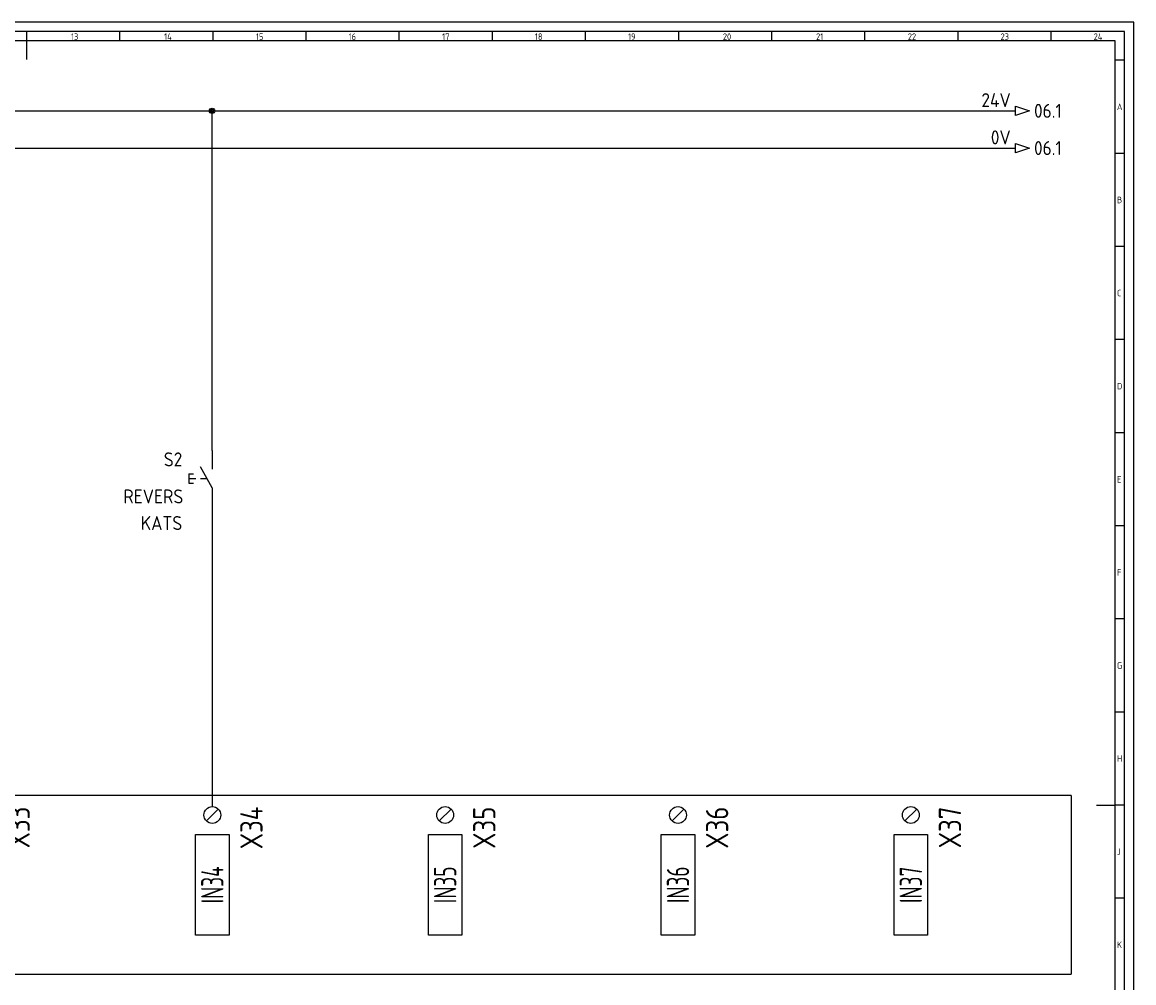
# Model space of a CAD drawing. Header units: millimetres. Extents: x 0 to 1189, y 5 to 846.
# Tile 3 of 3: x 592 to 1189, y 330 to 846. Entities that reach past the tile are written whole.
import ezdxf
from ezdxf.enums import TextEntityAlignment as Align

# ---------------------------------------------------------------- set-up
doc = ezdxf.new("R2010")
doc.units = ezdxf.units.MM
doc.header["$LTSCALE"] = 12
for name, color, linetype in [('035', 5, 'Continuous'), ('07', 7, 'Continuous'), ('DESC', 1, 'Continuous'), ('RED_2.5mm^2', 1, 'Continuous'), ('SYMS', 7, 'Continuous'), ('TAGS', 51, 'Continuous'), ('TERMS', 4, 'Continuous'), ('WIREREF', 61, 'Continuous'), ('XREF', 7, 'Continuous')]:
    doc.layers.add(name, color=color, linetype=linetype)
doc.styles.add('ISO Proportional', font='isocp.shx')
doc.styles.add('WD_IEC', font='ISOCP2.shx', dxfattribs={"width": 0.9, "height": 4})

# ---------------------------------------------------------------- blocks, each defined once
blk = doc.blocks.new('IEC_border_a0')
at = {"layer": '035', "color": 0}
for p, q in [((1189, 841), (0, 841)), ((594.5, 836), (594.5, 831)), ((644.5, 836), (644.5, 831)), ((694.5, 836), (694.5, 831)), ((744.5, 836), (744.5, 831)), ((794.5, 836), (794.5, 831)), ((844.5, 836), (844.5, 831)), ((894.5, 836), (894.5, 831)), ((944.5, 836), (944.5, 831)), ((994.5, 836), (994.5, 831)), ((1044.5, 836), (1044.5, 831)), ((1094.5, 836), (1094.5, 831)), ((1144.5, 836), (1144.5, 831)), ((1189, 0), (1189, 841)), ((1183.97, 820.54), (1178.98, 820.54)), ((1183.97, 770.54), (1178.98, 770.54)), ((1183.97, 720.54), (1178.98, 720.54)), ((1183.97, 670.54), (1178.98, 670.54)), ((1183.97, 620.54), (1178.98, 620.54)), ((1183.98, 570.5), (1179, 570.5)), ((1183.98, 520.5), (1178.98, 520.5)), ((1183.98, 470.5), (1179, 470.5)), ((1183.98, 420.5), (1179, 420.5)), ((1183.98, 420.5), (1179, 420.5)), ((1183.98, 370.5), (1179, 370.5))]:
    blk.add_line(p, q, dxfattribs=at)
blk.add_lwpolyline([(10, 10), (1179, 10), (1179, 831), (10, 831)], close=True, dxfattribs=at)
at = {"layer": '07', "color": 0}
for p, q in [((594.5, 831), (594.5, 821)), ((1169, 420.5), (1179, 420.5))]:
    blk.add_line(p, q, dxfattribs=at)
blk.add_lwpolyline([(5, 5), (1184, 5), (1184, 836), (5, 836)], close=True, dxfattribs=at)
at = {"layer": '035', "color": 0, "style": 'ISO Proportional'}
for s, p in [('13', (618.42, 831.5)), ('14', (668.46, 831.5)), ('15', (717.72, 831.5)), ('16', (767.49, 831.5)), ('17', (817.72, 831.5)), ('18', (867.49, 831.5)), ('19', (917.49, 831.5)), ('20', (968.42, 831.5)), ('21', (1018.46, 831.5)), ('22', (1067.72, 831.5)), ('23', (1117.49, 831.5)), ('24', (1167.49, 831.5)), ('A', (1179.98, 793.79)), ('B', (1179.98, 743.79)), ('C', (1179.98, 693.79)), ('D', (1179.98, 643.79)), ('E', (1180, 593.75)), ('F', (1180, 543.75)), ('G', (1180, 493.75)), ('H', (1180, 443.75)), ('J', (1180, 393.75)), ('K', (1180, 343.75))]:
    blk.add_text(s, height=3.5, dxfattribs=at).set_placement(p)
blk = doc.blocks.new('HA1S1')
blk.add_lwpolyline([(0, 1.25), (3.75, 0), (0, -1.25)], close=True)
at = {"style": 'WD_IEC'}
for tag, height, flags, p in [('WIRENO', 2.5, 8, (-1.25, 1)), ('SIGCODE', 1, 1, (5, 1.8))]:
    blk.add_attdef(tag, text='', height=height, dxfattribs=dict(at, flags=flags)).set_placement(p, align=Align.RIGHT)
at = {"style": 'WD_IEC', "flags": 1}
blk.add_attdef('X4TERM01', (0, 0), '', height=0.32, dxfattribs=at)
at = {"style": 'WD_IEC'}
blk.add_attdef('XREF', text='', height=2.5, dxfattribs=at).set_placement((5, 0), align=Align.MIDDLE_LEFT)
blk.add_attdef('DESC1', text='', height=2.5, dxfattribs=at).set_placement((-1.25, -1), align=Align.TOP_RIGHT)
blk = doc.blocks.new('VPB11')
for p, q in [((0, 7.5), (0, 2.5)), ((0, -2.5), (-3.125, 3.125)), ((-6.25, 1.25), (-6.25, -1.25)), ((-6.25, 1.25), (-5, 1.25)), ((-6.25, 0), (-4.375, 0)), ((-3.125, 0), (-1.389, 0)), ((-6.25, -1.25), (-5, -1.25)), ((0, -2.5), (0, -7.5))]:
    blk.add_line(p, q)
at = {"style": 'WD_IEC'}
for tag, p in [('INST', (-8, 10.25)), ('LOC', (-8, 6.75)), ('TAG1', (-8, 3.25)), ('DESC1', (-8, -10.35)), ('DESC2', (-8, -13.85)), ('DESC3', (-8, -17.35))]:
    blk.add_attdef(tag, text='', height=2.5, dxfattribs=at).set_placement(p, align=Align.RIGHT)
blk.add_attdef('TERM01', text='', height=2, rotation=90, dxfattribs=at).set_placement((-1, 7.5), align=Align.RIGHT)
at = {"style": 'WD_IEC', "flags": 1}
for tag, p, height in [('X2TERM01', (0, 7.5), 0.32), ('CONTACT', (0.5, 4.5), 1), ('COMMON', (1.75, 3.25), 1), ('X1LINK', (0, 0), 0.32), ('ASSYCODE', (1, -4), 1), ('FAMILY', (1, -5.5), 1), ('X8TERM02', (0, -7.5), 0.32), ('CATDESC', (1, -7), 1)]:
    blk.add_attdef(tag, p, '', height=height, dxfattribs=at)
at = {"style": 'WD_IEC', "flags": 9}
for tag, p in [('MFG', (-8.5, -0.25)), ('CAT', (-8.5, -2.75))]:
    blk.add_attdef(tag, text='', height=1.5, dxfattribs=at).set_placement(p, align=Align.RIGHT)
at = {"style": 'WD_IEC'}
blk.add_attdef('TERM02', (-1, -7.5), '', height=2, rotation=90, dxfattribs=at)
at = {"lineweight": 15, "style": 'WD_IEC'}
blk.add_attdef('XREF', text='', height=2.5, dxfattribs=at).set_placement((-8, -6.35), align=Align.RIGHT)
blk = doc.blocks.new('PLCIO_F85')
blk.add_line((1036, 48), (1036, -48))
at = {"layer": 'SYMS'}
for p, q in [((1036, 48), (-48, 48)), ((571.82, 34.32), (578.18, 40.68)), ((696.82, 34.32), (703.18, 40.68)), ((821.82, 34.32), (828.18, 40.68)), ((946.82, 34.32), (953.18, 40.68)), ((566, -27), (566, 27)), ((566, 27), (584, 27)), ((584, 27), (584, -27)), ((691, -27), (691, 27)), ((691, 27), (709, 27)), ((709, 27), (709, -27)), ((816, -27), (816, 27)), ((816, 27), (834, 27)), ((834, 27), (834, -27)), ((941, -27), (941, 27)), ((941, 27), (959, 27)), ((959, 27), (959, -27)), ((584, -27), (566, -27)), ((709, -27), (691, -27)), ((834, -27), (816, -27)), ((959, -27), (941, -27)), ((-48, -48), (1036, -48))]:
    blk.add_line(p, q, dxfattribs=at)
for centre in [(575, 37.5), (700, 37.5), (825, 37.5), (950, 37.5)]:
    blk.add_circle(centre, 4.5, dxfattribs=at)
at = {"layer": 'SYMS', "style": 'WD_IEC', "width": 0.9}
for tag, p in [('TERMDESC01', (6.25, 60)), ('TERMDESC02', (81.25, 60)), ('TERMDESC03', (206.25, 60)), ('TERMDESC04', (331.25, 60)), ('TERMDESC05', (456.25, 60)), ('TERMDESC06', (581.25, 60)), ('TERMDESC07', (706.25, 60)), ('TERMDESC08', (831.25, 60)), ('TERMDESC09', (956.25, 60))]:
    blk.add_attdef(tag, text='', height=12, rotation=90, dxfattribs=at).set_placement(p, align=Align.TOP_LEFT)
at = {"layer": 'SYMS', "style": 'WD_IEC', "width": 0.9, "flags": 1}
for tag, p in [('X2TERM01', (0, 42)), ('X2TERM02', (75, 42)), ('X2TERM03', (200, 42)), ('X2TERM04', (325, 42)), ('X2TERM05', (450, 42)), ('X2TERM06', (575, 42)), ('X2TERM07', (700, 42)), ('X2TERM08', (825, 42)), ('X2TERM09', (950, 42))]:
    blk.add_attdef(tag, text='', height=1.92, rotation=90, dxfattribs=at).set_placement(p, align=Align.RIGHT)
at = {"layer": 'SYMS', "style": 'WD_IEC', "width": 0.9}
for tag, p in [('TERM01', (15, 42)), ('TERM02', (90, 42)), ('TERM03', (215, 42)), ('TERM04', (340, 42)), ('TERM05', (465, 42)), ('TERM06', (590, 42)), ('TERM07', (715, 42)), ('TERM08', (840, 42)), ('TERM09', (965, 42))]:
    blk.add_attdef(tag, text='', height=12, rotation=90, dxfattribs=at).set_placement(p, align=Align.TOP_RIGHT)
at = {"layer": 'SYMS', "style": 'WD_IEC'}
for tag, width, p in [('LINE2', 0.9, (-69, 0)), ('LINE1', 0.9, (-87, 0)), ('DESC', 0.9, (-50.84, 0)), ('INST', 0.8, (-159, 0)), ('LOC', 0.8, (-141, 0)), ('MFG', 0.8, (-123, 0)), ('CAT', 0.8, (-105, 0)), ('TAG', 0.9, (-30.87, 0))]:
    blk.add_attdef(tag, text='', height=15, rotation=90, dxfattribs=dict(at, width=width)).set_placement(p, align=Align.CENTER)
at = {"layer": 'SYMS', "style": 'WD_IEC', "width": 0.7}
for tag, p in [('TAGA01', (0, 0)), ('TAGA02', (75, 0)), ('TAGA03', (200, 0)), ('TAGA04', (325, 0)), ('TAGA05', (450, 0)), ('TAGA06', (575, 0)), ('TAGA07', (700, 0)), ('TAGA08', (825, 0)), ('TAGA09', (950, 0))]:
    blk.add_attdef(tag, text='', height=12, rotation=90, dxfattribs=at).set_placement(p, align=Align.MIDDLE_CENTER)
at = {"layer": 'SYMS', "linetype": 'Continuous', "style": 'WD_IEC', "width": 0.9, "flags": 9}
blk.add_attdef('ASSYCODE', text='', height=1.92, rotation=90, dxfattribs=at).set_placement((-102.85, -22.08), align=Align.CENTER)
at = {"layer": 'SYMS', "style": 'WD_IEC', "width": 0.9}
for tag, p in [('DESCA01', (-9, -111)), ('DESCB01', (9, -111)), ('DESCC01', (27, -111)), ('DESCD01', (45, -111)), ('DESCE01', (63, -111)), ('DESCA02', (66, -111)), ('DESCB02', (84, -111)), ('DESCC02', (102, -111)), ('DESCD02', (120, -111)), ('DESCE02', (138, -111)), ('DESCA03', (191, -111)), ('DESCB03', (209, -111)), ('DESCC03', (227, -111)), ('DESCD03', (245, -111)), ('DESCE03', (263, -111)), ('DESCA04', (316, -111)), ('DESCB04', (334, -111)), ('DESCC04', (352, -111)), ('DESCD04', (370, -111)), ('DESCE04', (388, -111)), ('DESCA05', (441, -111)), ('DESCB05', (459, -111)), ('DESCC05', (477, -111)), ('DESCD05', (495, -111)), ('DESCE05', (513, -111)), ('DESCA06', (566, -111)), ('DESCB06', (584, -111)), ('DESCC06', (602, -111)), ('DESCD06', (620, -111)), ('DESCE06', (638, -111)), ('DESCA07', (691, -111)), ('DESCB07', (709, -111)), ('DESCC07', (727, -111)), ('DESCD07', (745, -111)), ('DESCE07', (763, -111)), ('DESCA08', (816, -111)), ('DESCB08', (834, -111)), ('DESCC08', (852, -111)), ('DESCD08', (870, -111)), ('DESCE08', (888, -111)), ('DESCA09', (941, -111)), ('DESCB09', (959, -111)), ('DESCC09', (977, -111)), ('DESCD09', (995, -111)), ('DESCE09', (1013, -111))]:
    blk.add_attdef(tag, text='', height=15, rotation=90, dxfattribs=at).set_placement(p, align=Align.RIGHT)
blk = doc.blocks.new('WDDOT')
for radius in [0.72, 0.449, 0.223]:
    blk.add_circle((0, 0), radius)

msp = doc.modelspace()

# ---------------------------------------------------------------- linework, layer by layer
at = {"layer": 'RED_2.5mm^2', "color": 0}
for p, q in [((51.53, 798.35), (1125.45, 798.35)), ((694.17, 615.9), (694.17, 798.35)), ((51.53, 778.35), (1125.45, 778.35)), ((694.17, 585.9), (694.17, 424.64))]:
    msp.add_line(p, q, dxfattribs=at)

# ---------------------------------------------------------------- block references
msp.add_blockref('IEC_border_a0', (0, 4.94))
at = {"layer": 'SYMS'}
ref = msp.add_blockref('HA1S1', (1125.45, 798.35), dxfattribs=dict(at, xscale=2, yscale=2, zscale=2))
ref.add_attrib('XREF', '06.1', dxfattribs={"layer": 'XREF', "height": 7.5, "style": 'WD_IEC'}).set_placement((1135.45, 798.35), align=Align.MIDDLE_LEFT)
ref.add_attrib('WIRENO', '24V', dxfattribs={"layer": 'WIREREF', "height": 7.5, "style": 'WD_IEC', "flags": 8}).set_placement((1122.95, 800.35), align=Align.RIGHT)
at = {"layer": 'SYMS', "xscale": 2, "yscale": 2, "zscale": 2}
msp.add_blockref('WDDOT', (694.17, 798.35), dxfattribs=at)
at = {"layer": 'SYMS'}
ref = msp.add_blockref('HA1S1', (1125.45, 778.35), dxfattribs=dict(at, xscale=2, yscale=2, zscale=2))
ref.add_attrib('XREF', '06.1', dxfattribs={"layer": 'XREF', "height": 7.5, "style": 'WD_IEC'}).set_placement((1135.45, 778.35), align=Align.MIDDLE_LEFT)
ref.add_attrib('WIRENO', '0V', dxfattribs={"layer": 'WIREREF', "height": 7.5, "style": 'WD_IEC', "flags": 8}).set_placement((1122.95, 780.35), align=Align.RIGHT)
at = {"layer": 'SYMS', "color": 0}
ref = msp.add_blockref('VPB11', (694.17, 600.9), dxfattribs=dict(at, xscale=2, yscale=2, zscale=2))
ref.add_attrib('DESC2', 'KATS', dxfattribs={"layer": 'DESC', "height": 7.5, "style": 'WD_IEC'}).set_placement((678.17, 573.2), align=Align.RIGHT)
ref.add_attrib('DESC1', 'REVERS', dxfattribs={"layer": 'DESC', "height": 7.5, "style": 'WD_IEC'}).set_placement((678.73, 587.5), align=Align.RIGHT)
ref.add_attrib('TAG1', 'S2', dxfattribs={"layer": 'TAGS', "height": 7.5, "style": 'WD_IEC'}).set_placement((678.17, 607.4), align=Align.RIGHT)
ref = msp.add_blockref('PLCIO_F85', (119.32, 382.64), dxfattribs=at)
ref.add_attrib('TERM05', 'X33', dxfattribs={"layer": 'TERMS', "height": 12, "rotation": 90, "style": 'WD_IEC', "width": 0.9}).set_placement((584.32, 424.64), align=Align.TOP_RIGHT)
ref.add_attrib('TERM06', 'X34', dxfattribs={"layer": 'TERMS', "height": 12, "rotation": 90, "style": 'WD_IEC', "width": 0.9}).set_placement((709.32, 424.64), align=Align.TOP_RIGHT)
ref.add_attrib('TAGA06', 'IN34', dxfattribs={"layer": 'TAGS', "height": 12, "rotation": 90, "style": 'WD_IEC', "width": 0.7}).set_placement((694.32, 382.64), align=Align.MIDDLE_CENTER)
ref.add_attrib('TERM07', 'X35', dxfattribs={"layer": 'TERMS', "height": 12, "rotation": 90, "style": 'WD_IEC', "width": 0.9}).set_placement((834.32, 424.64), align=Align.TOP_RIGHT)
ref.add_attrib('TAGA07', 'IN35', dxfattribs={"layer": 'TAGS', "height": 12, "rotation": 90, "style": 'WD_IEC', "width": 0.7}).set_placement((819.32, 382.64), align=Align.MIDDLE_CENTER)
ref.add_attrib('TERM08', 'X36', dxfattribs={"layer": 'TERMS', "height": 12, "rotation": 90, "style": 'WD_IEC', "width": 0.9}).set_placement((959.32, 424.64), align=Align.TOP_RIGHT)
ref.add_attrib('TAGA08', 'IN36', dxfattribs={"layer": 'TAGS', "height": 12, "rotation": 90, "style": 'WD_IEC', "width": 0.7}).set_placement((944.32, 382.64), align=Align.MIDDLE_CENTER)
ref.add_attrib('TERM09', 'X37', dxfattribs={"layer": 'TERMS', "height": 12, "rotation": 90, "style": 'WD_IEC', "width": 0.9}).set_placement((1084.32, 424.64), align=Align.TOP_RIGHT)
ref.add_attrib('TAGA09', 'IN37', dxfattribs={"layer": 'TAGS', "height": 12, "rotation": 90, "style": 'WD_IEC', "width": 0.7}).set_placement((1069.32, 382.64), align=Align.MIDDLE_CENTER)

doc.saveas('drawing.dxf')
